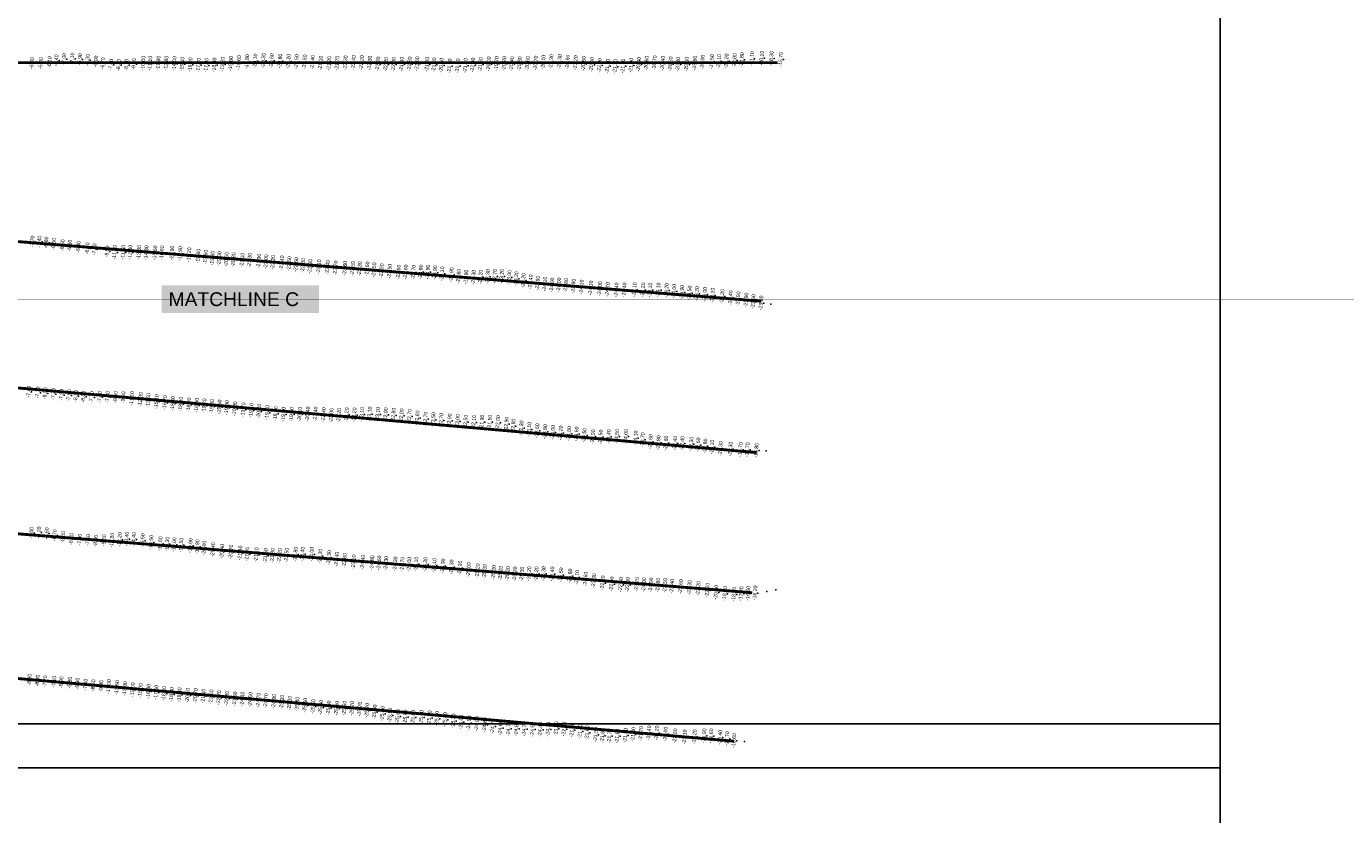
# Model space of a CAD drawing. Header units: feet. Extents: x 850675 to 1077306, y 463961 to 606658.
# Tile 72 of 77: x 945842 to 950437, y 583767 to 586512. Entities that reach past the tile are written whole.
import ezdxf
from ezdxf.enums import TextEntityAlignment as Align

# ---------------------------------------------------------------- set-up
doc = ezdxf.new("R2010")
doc.units = ezdxf.units.FT
doc.header["$MEASUREMENT"] = 0
doc.header["$XCLIPFRAME"] = 0
doc.header["$PDSIZE"] = 100
doc.linetypes.add('DASHED', pattern=[0.75, 0.5, -0.25])
for name, color, linetype in [('ELEV8', 7, 'Continuous'), ('MATCHLINE', 7, 'DASHED'), ('Plan', 150, 'Continuous'), ('POINTS8', 7, 'Continuous')]:
    doc.layers.add(name, color=color, linetype=linetype)
doc.layers.add('MrSID', color=251, linetype='Continuous', transparency=0.2)
doc.styles.add('MM-STANDARD', font='txt', dxfattribs={"height": 1})
doc.styles.get("Standard").update_dxf_attribs({"font": 'simplex.shx'})
picture_1 = doc.add_image_def('image7.sid', size_in_pixel=(6310, 6971))
picture_2 = doc.add_image_def('image8.sid', size_in_pixel=(6313, 6971))
picture_3 = doc.add_image_def('image11.jpg', size_in_pixel=(1570, 944))

msp = doc.modelspace()

# ---------------------------------------------------------------- linework, layer by layer
at = {"layer": 'MATCHLINE', "color": 1, "const_width": 1, "flags": 128}
msp.add_lwpolyline([(963828.314, 585562.4967), (899094.3378, 585562.4967)], dxfattribs=at)
at = {"layer": 'Plan', "const_width": 10}
for points in [[(945451.49, 586386.13), (948459.6409, 586386.13)], [(945407.92, 585795.32), (948402.06, 585555.053)], [(945392.75, 585289.84), (948386.2446, 585027.9426)], [(945377.46, 584779.99), (948370.5512, 584539.7983)], [(945316.39, 584284.33), (948306.8397, 584022.699)]]:
    msp.add_lwpolyline(points, dxfattribs=at)
at = {"layer": 'POINTS8', "color": 250, "linetype": 'Continuous', "lineweight": 0, "transparency": 33554687}
for p in [(945871.29, 586384.12, -6.4), (945902.52, 586384.07, -5.9), (945932.46, 586387.05, -6.1), (945956.02, 586393.33, -6.4), (945982.76, 586398.65, -7), (946011.77, 586399.78, -7.1), (946038.37, 586397.41, -5.9), (946064.91, 586394.47, -5.3), (946093.87, 586389.38, -6), (946118.39, 586383, -6.7), (946226.27, 586380.96, -9.1), (946258.51, 586383.68, -10), (946282.57, 586383.59, -11.1), (946311.35, 586383.92, -11.9), (946338.9, 586383.61, -12.8), (946367.06, 586382.34, -14), (946394.69, 586380.5, -15.1), (946534.79, 586380.14, -19.2), (946563.72, 586383.14, -19.6), (946591.73, 586385.89, -19.6), (946620.34, 586389.08, -19.8), (946648.8, 586391.28, -20.1), (946677.32, 586392.89, -20.3), (946705.76, 586392.47, -20.6), (946735.41, 586391.2, -20.8), (946764.32, 586390.3, -21.2), (946792.45, 586389.22, -21.5), (946820.89, 586388.25, -21.5), (946848.5, 586386.53, -21.4), (946876.79, 586384.09, -21.1), (946906.21, 586382.84, -21.2), (946934.16, 586383.78, -21.7), (946963.09, 586384.97, -22.3), (946991.42, 586385.97, -22.4), (947019.9, 586385.75, -22.2), (947047.81, 586384.24, -22.3), (947076.08, 586380.99, -22.2), (947130.92, 586379.5, -22), (947159.28, 586380.22, -21.9), (947186.46, 586381.25, -21.8), (947212.72, 586381.85, -21.6), (947247.52, 586380.16, -21.2), (947462.4, 586381.29, -20), (947489.17, 586382.2, -19.7), (947516, 586382.24, -20.2), (947542.7, 586381.92, -20.4), (947569.79, 586381.78, -20.8), (947597.35, 586382.6, -20.6), (947625.84, 586384.26, -20.7), (947652.25, 586386.91, -20.1), (947679.8, 586389.04, -20.3), (947708.82, 586389.23, -20.3), (947736.69, 586387.69, -20.6), (947764.31, 586385.48, -21.2), (947793.09, 586382.39, -20.8), (947984.73, 586379.92, -20.4), (948011.66, 586383.63, -20.6), (948040.05, 586384.84, -20.7), (948068.35, 586383.58, -20.4), (948095.18, 586381.28, -20.3), (948121.33, 586379.67, -20.2), (948151.64, 586380.01, -20), (948179.77, 586384.22, -19.6), (948206.79, 586387.48, -20), (948239.15, 586388.99, -20.5), (948263.95, 586389.9, -21.1), (948290.04, 586391.32, -21.2), (948318.53, 586393.18, -22), (948343.83, 586395.86, -21.8), (948378.7, 586399.45, -21.1), (948413.13, 586401.11, -20.1), (948446.86, 586400.07, -18.3), (948479.53, 586396.63, -16.7), (946146.72, 586378.01, -7.8), (946173, 586376.86, -8.3), (946200.19, 586377.86, -8.7), (946422.58, 586378.31, -16.2), (946451.36, 586376.96, -17.2), (946478.41, 586376.71, -17.9), (946506.43, 586377.53, -18.8), (947104.08, 586379.3, -22.2), (947271.57, 586377.93, -21), (947297.23, 586376.5, -20.5), (947325.57, 586374.15, -21), (947353.73, 586374.24, -21.7), (947380.94, 586375.38, -21.9), (947406.64, 586377.42, -22.3), (947433.92, 586379.35, -21.5), (947820.77, 586378.72, -20.5), (947848.02, 586376.2, -22), (947876, 586373.24, -21.2), (947902.81, 586371.98, -21.1), (947930.08, 586373.75, -21.6), (947957.98, 586376.32, -21), (945844.22, 585762.96, -8.3), (945872.74, 585762.34, -7.7), (945896.94, 585761.95, -7.4), (945921.21, 585758.96, -6.8), (945947.3, 585754.09, -6.5), (945977.77, 585749.34, -6.5), (946002.85, 585748.28, -6.5), (946033.43, 585743.62, -6.8), (946064.09, 585738.51, -6.8), (946088.46, 585735.02, -7.2), (946132.98, 585727.78, -9.9), (946159.38, 585724.65, -11), (946188.77, 585725.4, -11.6), (946213.26, 585725.18, -12.3), (946243.95, 585724.73, -13.3), (946269.53, 585723.71, -14.3), (946299.92, 585722.86, -15.6), (946323.92, 585723.3, -16.6), (946359.08, 585722.36, -17.9), (946387.58, 585720.49, -18.9), (946418.59, 585716.38, -19.2), (946450.33, 585711.6, -19.6), (946475.71, 585708.11, -19.6), (946499.59, 585704.7, -19.8), (946523.65, 585702.83, -20), (946548.44, 585700.08, -20.5), (946572.79, 585698.95, -20.8), (946603.7, 585697.85, -21.1), (946629.36, 585696.88, -21.3), (946661.6, 585694.43, -21.9), (946686.58, 585691.98, -22), (946710.79, 585689.95, -22.2), (946741.5, 585688.22, -22.4), (946767.3, 585685.44, -22.5), (946791.11, 585681.99, -22.6), (946815.15, 585679.11, -22.8), (946839.93, 585675.64, -22.9), (946870.3, 585674.64, -23.1), (946900.73, 585672.16, -23.4), (946928.46, 585670.26, -23.7), (946961.51, 585669.24, -23.6), (946988.66, 585668.56, -23.5), (947012.75, 585667.83, -23.3), (947038.93, 585667.01, -23.6), (947062.79, 585663.81, -23.5), (947089.06, 585660.7, -23.5), (947117.22, 585658.99, -23.5), (947148.25, 585656.13, -23.6), (947173.2, 585656.65, -23.6), (947200.25, 585655.35, -23.7), (947225.75, 585656.42, -23.8), (947249.84, 585656.22, -23.9), (947275.01, 585653.91, -23.9), (947299.63, 585650.06, -24.1), (947332.25, 585646.85, -23.9), (947357.52, 585641.7, -23.6), (947383.38, 585638.85, -22.9), (947408.96, 585638.06, -22.3), (947433.83, 585638.64, -22.2), (947458.23, 585640.37, -22.3), (947483.22, 585641.22, -22.7), (947507.45, 585641.18, -23.2), (947533.42, 585637.68, -23), (947557.95, 585632.91, -23.3), (947582.91, 585627.07, -23.2), (947607.69, 585621.98, -23.4), (947632.8, 585617.57, -23.9), (947657.33, 585614.31, -24.1), (947682.31, 585611.13, -24), (947706.68, 585611.35, -24), (947730.95, 585609.44, -23.8), (947757.17, 585607.3, -23.9), (947785.12, 585604.09, -24.1), (947817.51, 585600.69, -24.1), (947849.06, 585598.16, -24), (947875.71, 585596.1, -24.1), (947906.83, 585593.98, -24.4), (947934.28, 585593.94, -24.4), (947969.71, 585594.68, -24.1), (947999.38, 585594.1, -24.2), (948024.34, 585593.4, -24.1), (948052.98, 585593.73, -24.1), (948081.22, 585592.49, -24.2), (948107.43, 585589.32, -24), (948135.48, 585585.59, -23.9), (948161.18, 585583.3, -23.5), (948187.14, 585581.23, -23.2), (948214.76, 585578.85, -23), (948241.59, 585575.59, -23.1), (948275.62, 585571.26, -23.2), (948304.37, 585566.74, -23.4), (948331.42, 585562.91, -23.9), (948358.81, 585558.79, -23.9), (948383.71, 585553.15, -23.6), (948411, 585548.56, -23.2), (948435.27, 585545.09, -22.6), (945860.54, 585239.48, -7.4), (945891, 585236.38, -7.1), (945917.26, 585233.91, -6.9), (945945.43, 585231.74, -7.2), (945974.13, 585228.48, -7.5), (945999.83, 585226.98, -7.6), (946024.05, 585224.11, -8.1), (946050.11, 585222.09, -8), (946079.41, 585220.25, -7.7), (946107.27, 585220.9, -7.1), (946134.42, 585221.14, -7.8), (946162.82, 585221.02, -8.6), (946189.61, 585219.64, -9.8), (946219.19, 585216.42, -11.1), (946249.52, 585212.55, -12.3), (946276.3, 585208.89, -13.5), (946304.97, 585204.82, -15.1), (946334.39, 585201.73, -16.7), (946361.84, 585199.02, -18), (946389.77, 585196.17, -18.8), (946417.63, 585193.82, -18.9), (946444.66, 585192.26, -18.9), (946471.19, 585190.33, -19.2), (946497.93, 585187.99, -19.3), (946524.15, 585186.21, -19.6), (946549.89, 585183.9, -19.9), (946577.62, 585180.16, -20), (946607.17, 585176.31, -19.7), (946634.8, 585174.55, -19.1), (946661.8, 585171.61, -20.2), (946690.54, 585166.93, -19.4), (946719.77, 585162.76, -18.9), (946747.06, 585160.95, -19), (946775.46, 585160.57, -19.5), (946804.07, 585161.17, -20.1), (946831.77, 585162.12, -20.4), (946858.96, 585161.86, -21.4), (946886.65, 585159.46, -22.4), (946914.13, 585156.68, -23), (946940.62, 585156.81, -23.2), (946967.12, 585158.96, -23.2), (946994.05, 585158.73, -23.2), (947020.26, 585160.43, -23.1), (947047.08, 585162.01, -23.1), (947075.56, 585160.68, -23.1), (947103.31, 585159.12, -22.9), (947130.39, 585157.57, -22.8), (947158.53, 585155.77, -22.8), (947186.19, 585153.15, -22.7), (947213.52, 585148.27, -22.6), (947242.03, 585144.16, -22.7), (947269.1, 585142.23, -22.5), (947296.56, 585139.94, -22.7), (947325.41, 585138.16, -22.9), (947353.5, 585135.91, -23), (947381.55, 585133.48, -22.5), (947410.06, 585132.57, -22.1), (947438.75, 585133.82, -21.9), (947466.1, 585133.72, -21.5), (947494.16, 585131.84, -22), (947524.25, 585126.76, -22.9), (947547.72, 585119.68, -22.6), (947575.89, 585113.37, -22.3), (947603.16, 585108.65, -23.1), (947630.8, 585103.69, -23.6), (947658.53, 585100.37, -23.8), (947685.66, 585098.22, -24), (947712.95, 585095.9, -24.2), (947741.73, 585093.62, -24.8), (947767.62, 585092.39, -24.6), (947795.17, 585087.36, -24.5), (947824.98, 585082.38, -24.9), (947851.61, 585081.8, -24.5), (947879.82, 585082.64, -24.4), (947908.59, 585083.67, -24.5), (947939.79, 585083.56, -24), (947973.81, 585078.21, -24.1), (947998.11, 585071.99, -23.7), (948025.54, 585065.58, -23.6), (948053.3, 585061.98, -23.8), (948079.76, 585060.58, -23.6), (948111, 585060.14, -22.4), (948136.24, 585059.45, -22.4), (948167.71, 585056.87, -22.3), (948191.75, 585054, -22.5), (948216.1, 585050.36, -22.8), (948239.99, 585046.71, -23.1), (948269.85, 585041.56, -23.3), (948304.06, 585039.46, -22.3), (948339.06, 585037.94, -19.7), (948363.2, 585036.99, -17.7), (948394.6, 585035.04, -16.8), (948419.18, 585033.78, -16), (945844.58, 584743.97, -7.2), (945869.4, 584747.48, -7.6), (945895.42, 584749.12, -8.2), (945922.27, 584746.2, -8.6), (945950.16, 584739.41, -8.7), (945979.48, 584733.27, -8.5), (946008.39, 584726.19, -8.2), (946201.17, 584726.02, -13.4), (946037.56, 584724.06, -7.9), (946066.57, 584722.46, -7.6), (946093.65, 584720.53, -8), (946122.29, 584721.69, -9.3), (946150.03, 584722.21, -10.8), (946176.67, 584724.45, -12.2), (946226.07, 584724.83, -14.4), (946256.26, 584720.56, -15.5), (946286.41, 584714.9, -16.5), (946318.28, 584709.91, -17.6), (946342.41, 584708.74, -18.3), (946366.62, 584706.54, -19), (946391.06, 584704.97, -19.5), (946423.11, 584703.19, -19.9), (946447.2, 584699.57, -19.9), (946470.98, 584694.57, -20), (946501.86, 584689.09, -20.4), (946533.28, 584683.64, -20.4), (946564.56, 584681.07, -20.7), (946596.29, 584677.63, -21.4), (946620.88, 584674.11, -21.2), (946652.82, 584671.71, -21.1), (946684.63, 584668.62, -21.5), (946709.18, 584669.24, -21.8), (946733.41, 584668.91, -22.2), (946757.64, 584670.11, -22.5), (946789.08, 584673.42, -22.8), (946813.41, 584673.71, -23.4), (946845.49, 584673.32, -24), (946875.25, 584666.9, -24.3), (946905.62, 584661.66, -24.3), (946932.92, 584656.11, -23.4), (946960.16, 584651.62, -23.6), (946991.81, 584646.87, -23.5), (947023.66, 584645.66, -24.4), (947056.11, 584643.87, -24.8), (947080.17, 584643.12, -24.6), (947104.27, 584641.84, -24.3), (947136.39, 584639.66, -24.3), (947161.24, 584638.7, -24.7), (947185.28, 584638.48, -25), (947209.49, 584639.06, -25.1), (947241.39, 584637.95, -25.3), (947272.53, 584634.35, -25.1), (947302.6, 584632.54, -25.3), (947332.33, 584629.14, -25.3), (947361.93, 584625.31, -25.2), (947392.42, 584620.08, -25), (947423.56, 584615.63, -25.2), (947447.87, 584613.43, -25.3), (947479.24, 584610.44, -25.2), (947503.43, 584607.65, -25.2), (947528.04, 584606.02, -25.2), (947553.16, 584604.71, -25.2), (947578.04, 584604.42, -25.2), (947602.87, 584605.43, -25.2), (947627.98, 584605.49, -25.2), (947652.81, 584605.75, -25.3), (947682.96, 584604.86, -25.4), (947713.74, 584601.38, -25.5), (947745.29, 584597.67, -25.6), (947769.11, 584592.92, -25.1), (947799.27, 584586.7, -24.6), (947828.31, 584581.22, -23.3), (947858.96, 584573.52, -22.2), (947890.47, 584569.95, -22), (947922.15, 584567.65, -22.5), (947946.25, 584567.71, -22.9), (947978.22, 584568.16, -23.7), (948003.04, 584567.01, -24), (948027.08, 584566.33, -24), (948051.8, 584565.72, -23.8), (948076.36, 584564.46, -23.5), (948100.4, 584561.66, -23.4), (948130.97, 584560.65, -23.6), (948161.2, 584557.77, -23.3), (948192.32, 584554.29, -23.2), (948223.66, 584548.05, -22.2), (948421.48, 584544.23, -16), (948452.85, 584549.94, -16), (948254.18, 584540.93, -20.3), (948284.63, 584536.45, -19), (948316.45, 584534.19, -18), (948341.39, 584535.72, -17.2), (948365.74, 584537.31, -16.6), (948390.2, 584538.65, -16.2), (945862.64, 584236.53, -8.3), (945890.79, 584233.18, -8.3), (945917.15, 584230.47, -7.7), (945948.7, 584229.19, -7.1), (945973.74, 584227.29, -5.9), (946003.35, 584226.16, -5.8), (946029.55, 584222.68, -6.3), (946057.71, 584218.88, -7.4), (946084.73, 584216.74, -8.6), (946112.53, 584214.57, -9.8), (946138.9, 584212.22, -11), (946167.17, 584208.67, -12.6), (946194.69, 584205.1, -13.9), (946222.4, 584201.07, -15), (946249.18, 584198.83, -16), (946276.95, 584196.09, -16.9), (946303.79, 584192.62, -17.6), (946331.21, 584188.24, -18.3), (946357.22, 584185.42, -18.8), (946384.7, 584183.99, -19.4), (946413.68, 584182.41, -20.1), (946440.9, 584181.05, -20.7), (946468, 584179.26, -21.1), (946495.4, 584176.75, -21.6), (946521.94, 584173.62, -22.2), (946549.76, 584171.17, -22.8), (946577.94, 584169.43, -23.8), (946603.84, 584169.01, -24.1), (946631.93, 584167.14, -24.5), (946659.95, 584165.04, -24.7), (946685.88, 584163.4, -24.7), (946714.22, 584160.86, -24.9), (946742.07, 584158.27, -25.2), (946768.68, 584154.79, -25.3), (946795.03, 584151.36, -25.4), (946822.14, 584147.41, -25.5), (946850.47, 584143.18, -25.6), (946877.1, 584140.26, -25.6), (946904.35, 584138.03, -25.6), (946932.61, 584136.88, -25.6), (946959.39, 584137.1, -25.6), (946986.04, 584136.71, -25.7), (947012.94, 584134.21, -25.7), (947038.41, 584129.96, -25.7), (947064.54, 584124.19, -25.6), (947091.82, 584118.12, -25.6), (947118.35, 584112.76, -25.5), (947145.42, 584108.45, -25.6), (947171.7, 584106.42, -25.6), (947198.86, 584105.72, -25.5), (947227.6, 584105.37, -25.5), (947255.59, 584103.49, -25.4), (947282.17, 584100.97, -25.4), (947310.13, 584097.41, -25.4), (947338.82, 584092.83, -25.3), (947366.25, 584088.66, -25), (947393.29, 584085.65, -24.9), (947420.37, 584083.2, -24.9), (947448.45, 584079.24, -24.8), (947476.17, 584073.37, -24.7), (947502.92, 584068.5, -24.6), (947531.26, 584065.85, -24.7), (947558.51, 584065.45, -24.6), (947586.48, 584064.55, -24.7), (947614.64, 584063.61, -24.5), (947641.96, 584062.87, -24.4), (947669.46, 584063.98, -24.1), (947697.43, 584065.27, -23.2), (947724.71, 584064.63, -22.6), (947752.37, 584061.12, -21.4), (947780.6, 584056.25, -21.4), (947805.18, 584051.29, -21.6), (947835, 584045.41, -21.5), (947858.92, 584041.93, -21.8), (947883.09, 584040.38, -21.7), (947910.3, 584040.07, -21.8), (947938.26, 584042.7, -21.8), (947965.45, 584046.11, -21.8), (947992.3, 584048.86, -21.7), (948020.29, 584051.11, -22.4), (948047.56, 584051.09, -22.2), (948077.73, 584046.8, -22), (948111.08, 584040.78, -22.8), (948144.81, 584037.13, -23.1), (948178.8, 584037.81, -23.2), (948212.52, 584041.01, -21.9), (948236.76, 584040.79, -21.6), (948268.32, 584035.84, -20.4), (948292.27, 584031.16, -17.7), (948316.5, 584024.49, -16.6), (948343.83, 584022.06, -15.9)]:
    msp.add_point(p, dxfattribs=at)

# ---------------------------------------------------------------- texts
at = {"layer": 'ELEV8', "color": 18, "true_color": 0x000000, "transparency": 33554687, "style": 'MM-STANDARD'}
for s, p in [('-20.10', (948413.13, 586401.11, -20.1)), ('-18.30', (948446.86, 586400.07, -18.3)), ('-6.40', (945871.29, 586384.12, -6.4)), ('-5.90', (945902.52, 586384.07, -5.9)), ('-6.10', (945932.46, 586387.05, -6.1)), ('-6.40', (945956.02, 586393.33, -6.4)), ('-7.00', (945982.76, 586398.65, -7)), ('-7.10', (946011.77, 586399.78, -7.1)), ('-5.90', (946038.37, 586397.41, -5.9)), ('-5.30', (946064.91, 586394.47, -5.3)), ('-6.00', (946093.87, 586389.38, -6)), ('-6.70', (946118.39, 586383, -6.7)), ('-7.80', (946146.72, 586378.01, -7.8)), ('-8.30', (946173, 586376.86, -8.3)), ('-8.70', (946200.19, 586377.86, -8.7)), ('-9.10', (946226.27, 586380.96, -9.1)), ('-10.00', (946258.51, 586383.68, -10)), ('-11.10', (946282.57, 586383.59, -11.1)), ('-11.90', (946311.35, 586383.92, -11.9)), ('-12.80', (946338.9, 586383.61, -12.8)), ('-14.00', (946367.06, 586382.34, -14)), ('-15.10', (946394.69, 586380.5, -15.1)), ('-16.20', (946422.58, 586378.31, -16.2)), ('-17.20', (946451.36, 586376.96, -17.2)), ('-17.90', (946478.41, 586376.71, -17.9)), ('-18.80', (946506.43, 586377.53, -18.8)), ('-19.20', (946534.79, 586380.14, -19.2)), ('-19.60', (946563.72, 586383.14, -19.6)), ('-19.60', (946591.73, 586385.89, -19.6)), ('-19.80', (946620.34, 586389.08, -19.8)), ('-20.10', (946648.8, 586391.28, -20.1)), ('-20.30', (946677.32, 586392.89, -20.3)), ('-20.60', (946705.76, 586392.47, -20.6)), ('-20.80', (946735.41, 586391.2, -20.8)), ('-21.20', (946764.32, 586390.3, -21.2)), ('-21.50', (946792.45, 586389.22, -21.5)), ('-21.50', (946820.89, 586388.25, -21.5)), ('-21.40', (946848.5, 586386.53, -21.4)), ('-21.10', (946876.79, 586384.09, -21.1)), ('-21.20', (946906.21, 586382.84, -21.2)), ('-21.70', (946934.16, 586383.78, -21.7)), ('-22.30', (946963.09, 586384.97, -22.3)), ('-22.40', (946991.42, 586385.97, -22.4)), ('-22.20', (947019.9, 586385.75, -22.2)), ('-22.30', (947047.81, 586384.24, -22.3)), ('-22.20', (947076.08, 586380.99, -22.2)), ('-22.20', (947104.08, 586379.3, -22.2)), ('-22.00', (947130.92, 586379.5, -22)), ('-21.90', (947159.28, 586380.22, -21.9)), ('-21.80', (947186.46, 586381.25, -21.8)), ('-21.60', (947212.72, 586381.85, -21.6)), ('-21.20', (947247.52, 586380.16, -21.2)), ('-21.00', (947271.57, 586377.93, -21)), ('-20.50', (947297.23, 586376.5, -20.5)), ('-21.00', (947325.57, 586374.15, -21)), ('-21.70', (947353.73, 586374.24, -21.7)), ('-21.90', (947380.94, 586375.38, -21.9)), ('-22.30', (947406.64, 586377.42, -22.3)), ('-21.50', (947433.92, 586379.35, -21.5)), ('-20.00', (947462.4, 586381.29, -20)), ('-19.70', (947489.17, 586382.2, -19.7)), ('-20.20', (947516, 586382.24, -20.2)), ('-20.40', (947542.7, 586381.92, -20.4)), ('-20.80', (947569.79, 586381.78, -20.8)), ('-20.60', (947597.35, 586382.6, -20.6)), ('-20.70', (947625.84, 586384.26, -20.7)), ('-20.10', (947652.25, 586386.91, -20.1)), ('-20.30', (947679.8, 586389.04, -20.3)), ('-20.30', (947708.82, 586389.23, -20.3)), ('-20.60', (947736.69, 586387.69, -20.6)), ('-21.20', (947764.31, 586385.48, -21.2)), ('-20.80', (947793.09, 586382.39, -20.8)), ('-20.50', (947820.77, 586378.72, -20.5)), ('-22.00', (947848.02, 586376.2, -22)), ('-21.20', (947876, 586373.24, -21.2)), ('-21.10', (947902.81, 586371.98, -21.1)), ('-21.60', (947930.08, 586373.75, -21.6)), ('-21.00', (947957.98, 586376.32, -21)), ('-20.40', (947984.73, 586379.92, -20.4)), ('-20.60', (948011.66, 586383.63, -20.6)), ('-20.70', (948040.05, 586384.84, -20.7)), ('-20.40', (948068.35, 586383.58, -20.4)), ('-20.30', (948095.18, 586381.28, -20.3)), ('-20.20', (948121.33, 586379.67, -20.2)), ('-20.00', (948151.64, 586380.01, -20)), ('-19.60', (948179.77, 586384.22, -19.6)), ('-20.00', (948206.79, 586387.48, -20)), ('-20.50', (948239.15, 586388.99, -20.5)), ('-21.10', (948263.95, 586389.9, -21.1)), ('-21.20', (948290.04, 586391.32, -21.2)), ('-22.00', (948318.53, 586393.18, -22)), ('-21.80', (948343.83, 586395.86, -21.8)), ('-21.10', (948378.7, 586399.45, -21.1)), ('-16.70', (948479.53, 586396.63, -16.7)), ('-7.70', (945872.74, 585762.34, -7.7)), ('-7.40', (945896.94, 585761.95, -7.4)), ('-6.80', (945921.21, 585758.96, -6.8)), ('-6.50', (945947.3, 585754.09, -6.5)), ('-6.50', (945977.77, 585749.34, -6.5)), ('-6.50', (946002.85, 585748.28, -6.5)), ('-6.80', (946033.43, 585743.62, -6.8)), ('-6.80', (946064.09, 585738.51, -6.8)), ('-7.20', (946088.46, 585735.02, -7.2)), ('-9.90', (946132.98, 585727.78, -9.9)), ('-11.00', (946159.38, 585724.65, -11)), ('-11.60', (946188.77, 585725.4, -11.6)), ('-12.30', (946213.26, 585725.18, -12.3)), ('-13.30', (946243.95, 585724.73, -13.3)), ('-14.30', (946269.53, 585723.71, -14.3)), ('-15.60', (946299.92, 585722.86, -15.6)), ('-16.60', (946323.92, 585723.3, -16.6)), ('-17.90', (946359.08, 585722.36, -17.9)), ('-18.90', (946387.58, 585720.49, -18.9)), ('-19.20', (946418.59, 585716.38, -19.2)), ('-19.60', (946450.33, 585711.6, -19.6)), ('-19.60', (946475.71, 585708.11, -19.6)), ('-19.80', (946499.59, 585704.7, -19.8)), ('-20.00', (946523.65, 585702.83, -20)), ('-20.50', (946548.44, 585700.08, -20.5)), ('-20.80', (946572.79, 585698.95, -20.8)), ('-21.10', (946603.7, 585697.85, -21.1)), ('-21.30', (946629.36, 585696.88, -21.3)), ('-21.90', (946661.6, 585694.43, -21.9)), ('-22.00', (946686.58, 585691.98, -22)), ('-22.20', (946710.79, 585689.95, -22.2)), ('-22.40', (946741.5, 585688.22, -22.4)), ('-22.50', (946767.3, 585685.44, -22.5)), ('-22.60', (946791.11, 585681.99, -22.6)), ('-22.80', (946815.15, 585679.11, -22.8)), ('-22.90', (946839.93, 585675.64, -22.9)), ('-23.10', (946870.3, 585674.64, -23.1)), ('-23.40', (946900.73, 585672.16, -23.4)), ('-23.70', (946928.46, 585670.26, -23.7)), ('-23.60', (946961.51, 585669.24, -23.6)), ('-23.50', (946988.66, 585668.56, -23.5)), ('-23.30', (947012.75, 585667.83, -23.3)), ('-23.60', (947038.93, 585667.01, -23.6)), ('-23.50', (947062.79, 585663.81, -23.5)), ('-23.50', (947089.06, 585660.7, -23.5)), ('-23.50', (947117.22, 585658.99, -23.5)), ('-23.60', (947148.25, 585656.13, -23.6)), ('-23.60', (947173.2, 585656.65, -23.6)), ('-23.70', (947200.25, 585655.35, -23.7)), ('-23.80', (947225.75, 585656.42, -23.8)), ('-23.90', (947249.84, 585656.22, -23.9)), ('-23.90', (947275.01, 585653.91, -23.9)), ('-24.10', (947299.63, 585650.06, -24.1)), ('-23.90', (947332.25, 585646.85, -23.9)), ('-23.60', (947357.52, 585641.7, -23.6)), ('-22.90', (947383.38, 585638.85, -22.9)), ('-22.30', (947408.96, 585638.06, -22.3)), ('-22.20', (947433.83, 585638.64, -22.2)), ('-22.30', (947458.23, 585640.37, -22.3)), ('-22.70', (947483.22, 585641.22, -22.7)), ('-23.20', (947507.45, 585641.18, -23.2)), ('-23.00', (947533.42, 585637.68, -23)), ('-23.30', (947557.95, 585632.91, -23.3)), ('-23.20', (947582.91, 585627.07, -23.2)), ('-23.40', (947607.69, 585621.98, -23.4)), ('-23.90', (947632.8, 585617.57, -23.9)), ('-24.10', (947657.33, 585614.31, -24.1)), ('-24.00', (947682.31, 585611.13, -24)), ('-24.00', (947706.68, 585611.35, -24)), ('-23.80', (947730.95, 585609.44, -23.8)), ('-23.90', (947757.17, 585607.3, -23.9)), ('-24.10', (947785.12, 585604.09, -24.1)), ('-24.10', (947817.51, 585600.69, -24.1)), ('-24.00', (947849.06, 585598.16, -24)), ('-24.10', (947875.71, 585596.1, -24.1)), ('-24.40', (947906.83, 585593.98, -24.4)), ('-24.40', (947934.28, 585593.94, -24.4)), ('-24.10', (947969.71, 585594.68, -24.1)), ('-24.20', (947999.38, 585594.1, -24.2)), ('-24.10', (948024.34, 585593.4, -24.1)), ('-24.10', (948052.98, 585593.73, -24.1)), ('-24.20', (948081.22, 585592.49, -24.2)), ('-24.00', (948107.43, 585589.32, -24)), ('-23.90', (948135.48, 585585.59, -23.9)), ('-23.50', (948161.18, 585583.3, -23.5)), ('-23.20', (948187.14, 585581.23, -23.2)), ('-23.00', (948214.76, 585578.85, -23)), ('-23.10', (948241.59, 585575.59, -23.1)), ('-23.20', (948275.62, 585571.26, -23.2)), ('-23.40', (948304.37, 585566.74, -23.4)), ('-23.90', (948331.42, 585562.91, -23.9)), ('-23.90', (948358.81, 585558.79, -23.9)), ('-23.60', (948383.71, 585553.15, -23.6)), ('-23.20', (948411, 585548.56, -23.2)), ('-7.40', (945860.54, 585239.48, -7.4)), ('-7.10', (945891, 585236.38, -7.1)), ('-6.90', (945917.26, 585233.91, -6.9)), ('-7.20', (945945.43, 585231.74, -7.2)), ('-7.50', (945974.13, 585228.48, -7.5)), ('-7.60', (945999.83, 585226.98, -7.6)), ('-8.10', (946024.05, 585224.11, -8.1)), ('-8.00', (946050.11, 585222.09, -8)), ('-7.70', (946079.41, 585220.25, -7.7)), ('-7.10', (946107.27, 585220.9, -7.1)), ('-7.80', (946134.42, 585221.14, -7.8)), ('-8.60', (946162.82, 585221.02, -8.6)), ('-9.80', (946189.61, 585219.64, -9.8)), ('-11.10', (946219.19, 585216.42, -11.1)), ('-12.30', (946249.52, 585212.55, -12.3)), ('-13.50', (946276.3, 585208.89, -13.5)), ('-15.10', (946304.97, 585204.82, -15.1)), ('-16.70', (946334.39, 585201.73, -16.7)), ('-18.00', (946361.84, 585199.02, -18)), ('-18.80', (946389.77, 585196.17, -18.8)), ('-18.90', (946417.63, 585193.82, -18.9)), ('-18.90', (946444.66, 585192.26, -18.9)), ('-19.20', (946471.19, 585190.33, -19.2)), ('-19.30', (946497.93, 585187.99, -19.3)), ('-19.60', (946524.15, 585186.21, -19.6)), ('-19.90', (946549.89, 585183.9, -19.9)), ('-20.00', (946577.62, 585180.16, -20)), ('-19.70', (946607.17, 585176.31, -19.7)), ('-19.10', (946634.8, 585174.55, -19.1)), ('-20.20', (946661.8, 585171.61, -20.2)), ('-19.40', (946690.54, 585166.93, -19.4)), ('-18.90', (946719.77, 585162.76, -18.9)), ('-19.00', (946747.06, 585160.95, -19)), ('-19.50', (946775.46, 585160.57, -19.5)), ('-20.10', (946804.07, 585161.17, -20.1)), ('-20.40', (946831.77, 585162.12, -20.4)), ('-21.40', (946858.96, 585161.86, -21.4)), ('-22.40', (946886.65, 585159.46, -22.4)), ('-23.10', (947020.26, 585160.43, -23.1)), ('-23.10', (947047.08, 585162.01, -23.1)), ('-23.10', (947075.56, 585160.68, -23.1)), ('-23.00', (946914.13, 585156.68, -23)), ('-23.20', (946940.62, 585156.81, -23.2)), ('-23.20', (946967.12, 585158.96, -23.2)), ('-23.20', (946994.05, 585158.73, -23.2)), ('-22.90', (947103.31, 585159.12, -22.9)), ('-22.80', (947130.39, 585157.57, -22.8)), ('-22.80', (947158.53, 585155.77, -22.8)), ('-22.70', (947186.19, 585153.15, -22.7)), ('-22.60', (947213.52, 585148.27, -22.6)), ('-22.70', (947242.03, 585144.16, -22.7)), ('-22.50', (947269.1, 585142.23, -22.5)), ('-22.70', (947296.56, 585139.94, -22.7)), ('-22.90', (947325.41, 585138.16, -22.9)), ('-23.00', (947353.5, 585135.91, -23)), ('-22.50', (947381.55, 585133.48, -22.5)), ('-22.10', (947410.06, 585132.57, -22.1)), ('-21.90', (947438.75, 585133.82, -21.9)), ('-21.50', (947466.1, 585133.72, -21.5)), ('-22.00', (947494.16, 585131.84, -22)), ('-22.90', (947524.25, 585126.76, -22.9)), ('-22.60', (947547.72, 585119.68, -22.6)), ('-22.30', (947575.89, 585113.37, -22.3)), ('-23.10', (947603.16, 585108.65, -23.1)), ('-23.60', (947630.8, 585103.69, -23.6)), ('-23.80', (947658.53, 585100.37, -23.8)), ('-24.00', (947685.66, 585098.22, -24)), ('-24.20', (947712.95, 585095.9, -24.2)), ('-24.80', (947741.73, 585093.62, -24.8)), ('-24.60', (947767.62, 585092.39, -24.6)), ('-24.50', (947795.17, 585087.36, -24.5)), ('-24.90', (947824.98, 585082.38, -24.9)), ('-24.50', (947851.61, 585081.8, -24.5)), ('-24.40', (947879.82, 585082.64, -24.4)), ('-24.50', (947908.59, 585083.67, -24.5)), ('-24.00', (947939.79, 585083.56, -24)), ('-24.10', (947973.81, 585078.21, -24.1)), ('-23.70', (947998.11, 585071.99, -23.7)), ('-23.60', (948025.54, 585065.58, -23.6)), ('-23.80', (948053.3, 585061.98, -23.8)), ('-23.60', (948079.76, 585060.58, -23.6)), ('-22.40', (948111, 585060.14, -22.4)), ('-22.40', (948136.24, 585059.45, -22.4)), ('-22.30', (948167.71, 585056.87, -22.3)), ('-22.50', (948191.75, 585054, -22.5)), ('-22.80', (948216.1, 585050.36, -22.8)), ('-23.10', (948239.99, 585046.71, -23.1)), ('-23.30', (948269.85, 585041.56, -23.3)), ('-22.30', (948304.06, 585039.46, -22.3)), ('-19.70', (948339.06, 585037.94, -19.7)), ('-17.70', (948363.2, 585036.99, -17.7)), ('-16.80', (948394.6, 585035.04, -16.8)), ('-7.60', (945869.4, 584747.48, -7.6)), ('-8.20', (945895.42, 584749.12, -8.2)), ('-8.60', (945922.27, 584746.2, -8.6)), ('-8.70', (945950.16, 584739.41, -8.7)), ('-8.50', (945979.48, 584733.27, -8.5)), ('-8.20', (946008.39, 584726.19, -8.2)), ('-7.90', (946037.56, 584724.06, -7.9)), ('-7.60', (946066.57, 584722.46, -7.6)), ('-8.00', (946093.65, 584720.53, -8)), ('-9.30', (946122.29, 584721.69, -9.3)), ('-10.80', (946150.03, 584722.21, -10.8)), ('-12.20', (946176.67, 584724.45, -12.2)), ('-13.40', (946201.17, 584726.02, -13.4)), ('-14.40', (946226.07, 584724.83, -14.4)), ('-15.50', (946256.26, 584720.56, -15.5)), ('-16.50', (946286.41, 584714.9, -16.5)), ('-17.60', (946318.28, 584709.91, -17.6)), ('-18.30', (946342.41, 584708.74, -18.3)), ('-19.00', (946366.62, 584706.54, -19)), ('-19.50', (946391.06, 584704.97, -19.5)), ('-19.90', (946423.11, 584703.19, -19.9)), ('-19.90', (946447.2, 584699.57, -19.9)), ('-20.00', (946470.98, 584694.57, -20)), ('-20.40', (946501.86, 584689.09, -20.4)), ('-20.40', (946533.28, 584683.64, -20.4)), ('-20.70', (946564.56, 584681.07, -20.7)), ('-21.40', (946596.29, 584677.63, -21.4)), ('-21.20', (946620.88, 584674.11, -21.2)), ('-21.10', (946652.82, 584671.71, -21.1)), ('-21.50', (946684.63, 584668.62, -21.5)), ('-21.80', (946709.18, 584669.24, -21.8)), ('-22.20', (946733.41, 584668.91, -22.2)), ('-22.50', (946757.64, 584670.11, -22.5)), ('-22.80', (946789.08, 584673.42, -22.8)), ('-23.40', (946813.41, 584673.71, -23.4)), ('-24.00', (946845.49, 584673.32, -24)), ('-24.30', (946875.25, 584666.9, -24.3)), ('-24.30', (946905.62, 584661.66, -24.3)), ('-23.40', (946932.92, 584656.11, -23.4)), ('-23.60', (946960.16, 584651.62, -23.6)), ('-23.50', (946991.81, 584646.87, -23.5)), ('-24.40', (947023.66, 584645.66, -24.4)), ('-24.80', (947056.11, 584643.87, -24.8)), ('-24.60', (947080.17, 584643.12, -24.6)), ('-24.30', (947104.27, 584641.84, -24.3)), ('-24.30', (947136.39, 584639.66, -24.3)), ('-24.70', (947161.24, 584638.7, -24.7)), ('-25.00', (947185.28, 584638.48, -25)), ('-25.10', (947209.49, 584639.06, -25.1)), ('-25.30', (947241.39, 584637.95, -25.3)), ('-25.10', (947272.53, 584634.35, -25.1)), ('-25.30', (947302.6, 584632.54, -25.3)), ('-25.30', (947332.33, 584629.14, -25.3)), ('-25.20', (947361.93, 584625.31, -25.2)), ('-25.00', (947392.42, 584620.08, -25)), ('-25.20', (947423.56, 584615.63, -25.2)), ('-25.30', (947447.87, 584613.43, -25.3)), ('-25.20', (947479.24, 584610.44, -25.2)), ('-25.20', (947503.43, 584607.65, -25.2)), ('-25.20', (947528.04, 584606.02, -25.2)), ('-25.20', (947553.16, 584604.71, -25.2)), ('-25.20', (947578.04, 584604.42, -25.2)), ('-25.20', (947602.87, 584605.43, -25.2)), ('-25.20', (947627.98, 584605.49, -25.2)), ('-25.30', (947652.81, 584605.75, -25.3)), ('-25.40', (947682.96, 584604.86, -25.4)), ('-25.50', (947713.74, 584601.38, -25.5)), ('-25.60', (947745.29, 584597.67, -25.6)), ('-25.10', (947769.11, 584592.92, -25.1)), ('-24.60', (947799.27, 584586.7, -24.6)), ('-23.30', (947828.31, 584581.22, -23.3)), ('-22.20', (947858.96, 584573.52, -22.2)), ('-22.00', (947890.47, 584569.95, -22)), ('-22.50', (947922.15, 584567.65, -22.5)), ('-22.90', (947946.25, 584567.71, -22.9)), ('-23.70', (947978.22, 584568.16, -23.7)), ('-24.00', (948003.04, 584567.01, -24)), ('-24.00', (948027.08, 584566.33, -24)), ('-23.80', (948051.8, 584565.72, -23.8)), ('-23.50', (948076.36, 584564.46, -23.5)), ('-23.40', (948100.4, 584561.66, -23.4)), ('-23.60', (948130.97, 584560.65, -23.6)), ('-23.30', (948161.2, 584557.77, -23.3)), ('-23.20', (948192.32, 584554.29, -23.2)), ('-22.20', (948223.66, 584548.05, -22.2)), ('-20.30', (948254.18, 584540.93, -20.3)), ('-19.00', (948284.63, 584536.45, -19)), ('-18.00', (948316.45, 584534.19, -18)), ('-17.20', (948341.39, 584535.72, -17.2)), ('-16.60', (948365.74, 584537.31, -16.6)), ('-16.20', (948390.2, 584538.65, -16.2)), ('-8.30', (945862.64, 584236.53, -8.3)), ('-8.30', (945890.79, 584233.18, -8.3)), ('-7.70', (945917.15, 584230.47, -7.7)), ('-7.10', (945948.7, 584229.19, -7.1)), ('-5.90', (945973.74, 584227.29, -5.9)), ('-5.80', (946003.35, 584226.16, -5.8)), ('-6.30', (946029.55, 584222.68, -6.3)), ('-7.40', (946057.71, 584218.88, -7.4)), ('-8.60', (946084.73, 584216.74, -8.6)), ('-9.80', (946112.53, 584214.57, -9.8)), ('-11.00', (946138.9, 584212.22, -11)), ('-12.60', (946167.17, 584208.67, -12.6)), ('-13.90', (946194.69, 584205.1, -13.9)), ('-15.00', (946222.4, 584201.07, -15)), ('-16.00', (946249.18, 584198.83, -16)), ('-16.90', (946276.95, 584196.09, -16.9)), ('-17.60', (946303.79, 584192.62, -17.6)), ('-18.30', (946331.21, 584188.24, -18.3)), ('-18.80', (946357.22, 584185.42, -18.8)), ('-19.40', (946384.7, 584183.99, -19.4)), ('-20.10', (946413.68, 584182.41, -20.1)), ('-20.70', (946440.9, 584181.05, -20.7)), ('-21.10', (946468, 584179.26, -21.1)), ('-21.60', (946495.4, 584176.75, -21.6)), ('-22.20', (946521.94, 584173.62, -22.2)), ('-22.80', (946549.76, 584171.17, -22.8)), ('-23.80', (946577.94, 584169.43, -23.8)), ('-24.10', (946603.84, 584169.01, -24.1)), ('-24.50', (946631.93, 584167.14, -24.5)), ('-24.70', (946659.95, 584165.04, -24.7)), ('-24.70', (946685.88, 584163.4, -24.7)), ('-24.90', (946714.22, 584160.86, -24.9)), ('-25.20', (946742.07, 584158.27, -25.2)), ('-25.30', (946768.68, 584154.79, -25.3)), ('-25.40', (946795.03, 584151.36, -25.4)), ('-25.50', (946822.14, 584147.41, -25.5)), ('-25.60', (946850.47, 584143.18, -25.6)), ('-25.60', (946877.1, 584140.26, -25.6)), ('-25.60', (946904.35, 584138.03, -25.6)), ('-25.60', (946932.61, 584136.88, -25.6)), ('-25.60', (946959.39, 584137.1, -25.6)), ('-25.70', (946986.04, 584136.71, -25.7)), ('-25.70', (947012.94, 584134.21, -25.7)), ('-25.70', (947038.41, 584129.96, -25.7)), ('-25.60', (947064.54, 584124.19, -25.6)), ('-25.60', (947091.82, 584118.12, -25.6)), ('-25.50', (947118.35, 584112.76, -25.5)), ('-25.60', (947145.42, 584108.45, -25.6)), ('-25.60', (947171.7, 584106.42, -25.6)), ('-25.50', (947198.86, 584105.72, -25.5)), ('-25.50', (947227.6, 584105.37, -25.5)), ('-25.40', (947255.59, 584103.49, -25.4)), ('-25.40', (947282.17, 584100.97, -25.4)), ('-25.40', (947310.13, 584097.41, -25.4)), ('-25.30', (947338.82, 584092.83, -25.3)), ('-25.00', (947366.25, 584088.66, -25)), ('-24.90', (947393.29, 584085.65, -24.9)), ('-24.90', (947420.37, 584083.2, -24.9)), ('-24.80', (947448.45, 584079.24, -24.8)), ('-24.70', (947476.17, 584073.37, -24.7)), ('-24.60', (947502.92, 584068.5, -24.6)), ('-24.70', (947531.26, 584065.85, -24.7)), ('-24.60', (947558.51, 584065.45, -24.6)), ('-24.70', (947586.48, 584064.55, -24.7)), ('-24.50', (947614.64, 584063.61, -24.5)), ('-24.40', (947641.96, 584062.87, -24.4)), ('-24.10', (947669.46, 584063.98, -24.1)), ('-23.20', (947697.43, 584065.27, -23.2)), ('-22.60', (947724.71, 584064.63, -22.6)), ('-21.40', (947752.37, 584061.12, -21.4)), ('-21.40', (947780.6, 584056.25, -21.4)), ('-21.60', (947805.18, 584051.29, -21.6)), ('-21.50', (947835, 584045.41, -21.5)), ('-21.80', (947858.92, 584041.93, -21.8)), ('-21.70', (947883.09, 584040.38, -21.7)), ('-21.80', (947910.3, 584040.07, -21.8)), ('-21.80', (947938.26, 584042.7, -21.8)), ('-21.80', (947965.45, 584046.11, -21.8)), ('-21.70', (947992.3, 584048.86, -21.7)), ('-22.40', (948020.29, 584051.11, -22.4)), ('-22.20', (948047.56, 584051.09, -22.2)), ('-22.00', (948077.73, 584046.8, -22)), ('-22.80', (948111.08, 584040.78, -22.8)), ('-23.10', (948144.81, 584037.13, -23.1)), ('-23.20', (948178.8, 584037.81, -23.2)), ('-21.90', (948212.52, 584041.01, -21.9)), ('-21.60', (948236.76, 584040.79, -21.6)), ('-20.40', (948268.32, 584035.84, -20.4)), ('-17.70', (948292.27, 584031.16, -17.7)), ('-16.60', (948316.5, 584024.49, -16.6))]:
    msp.add_text(s, height=13, rotation=85, dxfattribs=at).set_placement(p, align=Align.BOTTOM_CENTER)
at = {"layer": 'MATCHLINE', "color": 1, "insert": (946337.559, 585586.2448), "char_height": 48, "attachment_point": 1, "bg_fill": 1, "box_fill_scale": 1.5, "bg_fill_color": 255, "bg_fill_transparency": 0}
msp.add_mtext_dynamic_manual_height_columns('{\\fArial|b0|i0|c0|p34;MATCHLINE C}', width=500.499458, gutter_width=1521.1859, heights=[0], dxfattribs=at)

# ---------------------------------------------------------------- pictures from other files: only their frames are drawn
at = {"layer": 'MrSID'}
image = msp.add_image(picture_1, insert=(943561.8596, 583929.9536), size_in_units=(20702.0997, 22870.7349), dxfattribs=at)
image.set_boundary_path([(49.1084, 243.54986), (1961.845194, 6970.5)])
image = msp.add_image(picture_3, insert=(851552.7296, 463961.3689), size_in_units=(225757.9943, 135742.3864), rotation=0.370518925, dxfattribs=at)
image.dxf.flags = 7
image = msp.add_image(picture_2, insert=(943713.7971, 561212.1411), size_in_units=(20711.9423, 22870.7349), dxfattribs=at)
image.set_boundary_path([(45.7153, -0.5), (1915.534644, 6970.5)])

doc.saveas('drawing.dxf')
